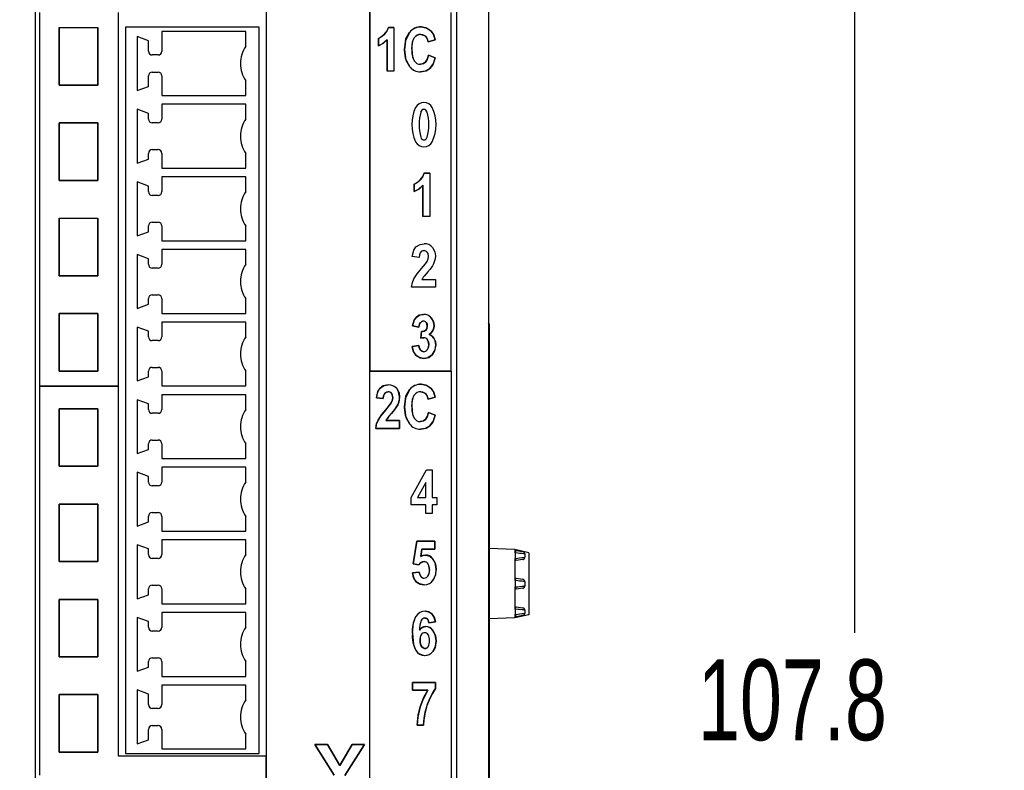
# Model space of a CAD drawing. Header units: millimetres. Extents: x 0 to 1397, y 0 to 1080.
# Tile 8 of 21: x 401 to 530, y 343 to 442. Entities that reach past the tile are written whole.
import ezdxf

# ---------------------------------------------------------------- set-up
doc = ezdxf.new("R2010")
doc.units = ezdxf.units.MM
doc.header["$LTSCALE"] = 5
doc.layers.add('DIMENSIONS', color=140, linetype='Continuous', lineweight=25)
doc.styles.add('SLDTEXTSTYLE0', font='TXT', dxfattribs={"width": 0.7})
doc.dimstyles.new('SLDDIMSTYLE0', dxfattribs={"dimtxt": 10.790039, "dimasz": 16.51, "dimexe": 0, "dimexo": 0.0625, "dimgap": 2.69751, "dimtad": 0, "dimtih": 1, "dimtoh": 1, "dimdec": 1, "dimlfac": 0.4, "dimrnd": 1e-09, "dimzin": 12, "dimdsep": 46, "dimtxsty": 'SLDTEXTSTYLE0', "dimsah": 1, "dimcen": 0.09, "dimadec": 0, "dimazin": 3, "dimtfac": 1, "dimtdec": 1, "dimtofl": 0, "dimtmove": 0, "dimatfit": 3, "dimfxl": 0, "dimfrac": 2, "dimtolj": 1, "dimtzin": 12, "dimarcsym": 0})

# ---------------------------------------------------------------- blocks, each defined once
blk = doc.blocks.new('_D')
at = {"layer": 'DIMENSIONS'}
for p, q in [((450.62, 476.33), (526.71, 476.33)), ((510.83, 476.33), (510.83, 361.16)), ((494.8, 341.59), (491.18, 341.59)), ((491.18, 341.59), (491.18, 324.44)), ((526.87, 341.59), (530.49, 341.59)), ((530.49, 341.59), (530.49, 324.44)), ((491.18, 324.44), (494.8, 324.44)), ((530.49, 324.44), (526.87, 324.44)), ((510.83, 206.85), (510.83, 322.03)), ((450.11, 206.85), (526.71, 206.85))]:
    blk.add_line(p, q, dxfattribs=at)
for points in [[(510.83, 476.33), (508.29, 459.82), (513.37, 459.82)], [(510.83, 206.85), (513.37, 223.36), (508.29, 223.36)]]:
    blk.add_solid(points, dxfattribs=at)
at = {"layer": 'DIMENSIONS', "char_height": 10.583, "attachment_point": 1, "style": 'SLDTEXTSTYLE0'}
for s, insert in [('107.8', (490.31, 357.65)), ('4.24', (494.8, 338.08))]:
    blk.add_mtext(s, dxfattribs=dict(at, insert=insert))
blk = doc.blocks.new('_D_1')
at = {"layer": 'DIMENSIONS'}
for p, q in [((400.43, 469.82), (318.66, 469.82)), ((334.53, 469.82), (334.53, 362.48)), ((318.5, 342.92), (314.88, 342.92)), ((314.88, 342.92), (314.88, 325.77)), ((350.57, 342.92), (354.19, 342.92)), ((354.19, 342.92), (354.19, 325.77)), ((314.88, 325.77), (318.5, 325.77)), ((354.19, 325.77), (350.57, 325.77)), ((334.53, 216.01), (334.53, 323.35)), ((400.43, 216.01), (318.66, 216.01))]:
    blk.add_line(p, q, dxfattribs=at)
for points in [[(334.53, 469.82), (331.99, 453.31), (337.07, 453.31)], [(334.53, 216.01), (337.07, 232.52), (331.99, 232.52)]]:
    blk.add_solid(points, dxfattribs=at)
at = {"layer": 'DIMENSIONS', "char_height": 10.583, "attachment_point": 1, "style": 'SLDTEXTSTYLE0'}
for s, insert in [('101.5', (314.01, 358.97)), ('4.00', (318.5, 339.41))]:
    blk.add_mtext(s, dxfattribs=dict(at, insert=insert))

msp = doc.modelspace()

# ---------------------------------------------------------------- linework, layer by layer
for p, q in [((403.46, 232.11), (403.46, 453.79)), ((458.73, 232.11), (458.73, 453.79)), ((462.85, 452.05), (462.85, 233.78)), ((433.73, 444.48), (433.73, 241.04)), ((447.32, 241.04), (447.32, 444.48)), ((403.99, 442.5), (403.99, 393.47)), ((414.35, 393.47), (414.35, 442.5)), ((447.32, 442.5), (447.32, 395.48)), ((457.96, 395.48), (457.96, 442.5)), ((406.59, 440.51), (411.63, 440.51)), ((406.59, 432.97), (406.59, 440.51)), ((406.59, 440.5), (406.59, 432.97)), ((411.63, 440.5), (406.59, 440.5)), ((411.63, 440.51), (411.63, 440.5)), ((411.63, 432.97), (411.63, 440.5)), ((411.63, 440.5), (411.63, 432.97)), ((432.78, 440.58), (415.28, 440.58)), ((415.28, 440.58), (415.28, 345.33)), ((432.78, 345.33), (432.78, 440.58)), ((449.75, 440.52), (450.47, 440.52)), ((450.47, 440.52), (449.75, 440.52)), ((450.47, 440.52), (450.47, 434.82)), ((450.47, 440.52), (450.47, 434.82)), ((418.28, 438.79), (416.78, 439.33)), ((416.78, 439.33), (416.78, 432.26)), ((431.03, 439.98), (420.03, 439.98)), ((420.03, 439.98), (420.03, 437.42)), ((431.03, 438.05), (431.03, 439.98)), ((448.42, 438.1), (448.42, 439.08)), ((448.42, 439.08), (448.42, 438.1)), ((455.88, 438.93), (454.95, 438.66)), ((454.95, 438.66), (455.88, 438.93)), ((418.28, 437.42), (418.28, 438.79)), ((449.58, 434.82), (449.58, 438.92)), ((449.58, 438.92), (449.58, 434.82)), ((419.53, 436.92), (418.78, 436.92)), ((454.98, 436.91), (455.89, 436.55)), ((455.89, 436.55), (454.98, 436.91)), ((418.28, 432.8), (418.28, 434.17)), ((418.78, 434.67), (419.53, 434.67)), ((420.03, 434.17), (420.03, 431.61)), ((450.47, 434.82), (449.58, 434.82)), ((450.47, 434.82), (449.58, 434.82)), ((406.59, 432.97), (411.63, 432.97)), ((411.63, 432.97), (406.59, 432.97)), ((416.78, 432.26), (418.28, 432.8)), ((431.03, 431.61), (431.03, 433.55)), ((420.03, 431.61), (431.03, 431.61)), ((431.03, 430.46), (420.03, 430.46)), ((420.03, 430.46), (420.03, 428.52)), ((431.03, 428.52), (431.03, 430.46)), ((416.78, 429.81), (416.78, 422.73)), ((418.28, 429.26), (416.78, 429.81)), ((418.28, 428.52), (418.28, 429.26)), ((406.59, 428.01), (406.59, 420.47)), ((411.63, 428.01), (406.59, 428.01)), ((406.59, 420.47), (406.59, 428.01)), ((406.59, 428.01), (411.63, 428.01)), ((411.63, 420.47), (411.63, 428.01)), ((411.63, 428.01), (411.63, 420.47)), ((419.53, 428.02), (418.78, 428.02)), ((418.28, 423.28), (418.28, 424.02)), ((418.78, 424.52), (419.53, 424.52)), ((420.03, 424.02), (420.03, 422.08)), ((431.03, 422.08), (431.03, 424.02)), ((416.78, 422.73), (418.28, 423.28)), ((420.03, 422.08), (431.03, 422.08)), ((420.03, 420.93), (420.03, 419)), ((431.03, 420.93), (420.03, 420.93)), ((431.03, 419), (431.03, 420.93)), ((454.44, 421.43), (455.16, 421.43)), ((455.16, 421.43), (454.44, 421.43)), ((455.16, 421.43), (455.16, 415.73)), ((455.16, 421.43), (455.16, 415.73)), ((406.59, 420.47), (411.63, 420.47)), ((411.63, 420.47), (406.59, 420.47)), ((411.63, 420.47), (411.63, 420.47)), ((418.28, 419.74), (416.78, 420.28)), ((416.78, 420.28), (416.78, 413.21)), ((418.28, 419), (418.28, 419.74)), ((453.12, 419), (453.12, 419.99)), ((453.12, 419.99), (453.12, 419)), ((454.27, 415.73), (454.27, 419.83)), ((454.27, 419.83), (454.27, 415.73)), ((419.53, 418.5), (418.78, 418.5)), ((455.16, 415.73), (454.27, 415.73)), ((455.16, 415.73), (454.27, 415.73)), ((406.59, 415.51), (411.63, 415.51)), ((406.59, 415.5), (406.59, 415.51)), ((406.59, 415.5), (406.59, 407.98)), ((411.63, 415.5), (406.59, 415.5)), ((406.59, 407.96), (406.59, 415.5)), ((411.63, 415.51), (411.63, 407.98)), ((411.63, 407.98), (411.63, 415.5)), ((418.28, 413.75), (418.28, 414.5)), ((418.78, 415), (419.53, 415)), ((420.03, 414.5), (420.03, 412.56)), ((431.03, 412.56), (431.03, 414.5)), ((416.78, 413.21), (418.28, 413.75)), ((420.03, 412.56), (431.03, 412.56)), ((416.78, 410.76), (416.78, 403.68)), ((418.28, 410.21), (416.78, 410.76)), ((420.03, 411.41), (420.03, 409.47)), ((431.03, 411.41), (420.03, 411.41)), ((431.03, 409.47), (431.03, 411.41)), ((418.28, 409.47), (418.28, 410.21)), ((453.76, 410.38), (452.87, 410.48)), ((453.76, 410.38), (452.87, 410.48)), ((406.59, 407.98), (411.63, 407.98)), ((411.63, 407.96), (406.59, 407.96)), ((411.63, 407.98), (411.63, 407.96)), ((419.53, 408.97), (418.78, 408.97)), ((454.12, 407.48), (455.9, 407.48)), ((454.12, 407.48), (455.9, 407.48)), ((455.9, 407.48), (455.9, 406.47)), ((455.9, 407.48), (455.9, 406.47)), ((418.78, 405.47), (419.53, 405.47)), ((455.9, 406.47), (452.76, 406.47)), ((455.9, 406.47), (452.76, 406.47)), ((416.78, 403.68), (418.28, 404.23)), ((418.28, 404.23), (418.28, 404.97)), ((420.03, 404.97), (420.03, 403.03)), ((431.03, 403.03), (431.03, 404.97)), ((406.59, 403.02), (411.63, 403.02)), ((406.59, 403), (406.59, 403.02)), ((406.59, 403), (406.59, 395.48)), ((411.63, 403), (406.59, 403)), ((406.59, 395.46), (406.59, 403)), ((411.63, 403.02), (411.63, 395.48)), ((411.63, 395.48), (411.63, 403)), ((420.03, 403.03), (431.03, 403.03)), ((420.03, 401.9), (420.03, 399.96)), ((431.03, 401.9), (420.03, 401.9)), ((431.03, 399.96), (431.03, 401.9)), ((462.97, 401.68), (462.85, 401.8)), ((462.97, 401.55), (462.85, 401.55)), ((462.97, 401.68), (462.97, 401.55)), ((462.97, 401.55), (462.97, 397.05)), ((418.28, 400.7), (416.78, 401.25)), ((416.78, 401.25), (416.78, 394.17)), ((418.28, 399.96), (418.28, 400.7)), ((453.74, 401.25), (452.91, 401.42)), ((452.91, 401.42), (453.74, 401.25)), ((453.99, 399.77), (454.09, 400.65)), ((454.09, 400.65), (453.99, 399.77)), ((419.53, 399.46), (418.78, 399.46)), ((452.85, 398.71), (453.71, 398.84)), ((453.71, 398.84), (452.85, 398.71)), ((462.85, 397.05), (462.97, 397.05)), ((462.97, 397.05), (462.97, 293.11)), ((406.59, 395.48), (411.63, 395.48)), ((411.63, 395.46), (406.59, 395.46)), ((411.63, 395.48), (411.63, 395.46)), ((418.28, 394.72), (418.28, 395.46)), ((418.78, 395.96), (419.53, 395.96)), ((420.03, 395.46), (420.03, 393.52)), ((431.03, 393.52), (431.03, 395.46)), ((447.32, 395.48), (457.96, 395.48)), ((447.32, 338.14), (447.32, 395.48)), ((457.96, 395.48), (447.32, 395.48)), ((457.96, 395.48), (457.96, 338.14)), ((416.78, 394.17), (418.28, 394.72)), ((414.35, 393.47), (403.99, 393.47)), ((403.99, 393.47), (403.99, 342.5)), ((403.99, 393.47), (414.35, 393.47)), ((414.35, 344.99), (414.35, 393.47)), ((420.03, 393.52), (431.03, 393.52)), ((416.78, 391.72), (416.78, 384.65)), ((418.28, 391.17), (416.78, 391.72)), ((418.28, 390.43), (418.28, 391.17)), ((431.03, 392.37), (420.03, 392.37)), ((420.03, 392.37), (420.03, 390.43)), ((431.03, 390.43), (431.03, 392.37)), ((449.06, 391.87), (448.17, 391.98)), ((448.17, 391.98), (449.06, 391.87)), ((455.88, 392.07), (454.95, 391.8)), ((454.95, 391.8), (455.88, 392.07)), ((406.59, 390.52), (406.59, 382.99)), ((411.63, 390.52), (406.59, 390.52)), ((406.59, 382.99), (406.59, 390.52)), ((406.59, 390.52), (411.63, 390.52)), ((411.63, 382.99), (411.63, 390.52)), ((411.63, 390.52), (411.63, 382.99)), ((419.53, 389.93), (418.78, 389.93)), ((454.98, 390.05), (455.89, 389.69)), ((455.89, 389.69), (454.98, 390.05)), ((449.42, 388.97), (451.2, 388.97)), ((451.2, 388.97), (449.42, 388.97)), ((451.2, 388.97), (451.2, 387.96)), ((451.2, 387.96), (451.2, 388.97)), ((451.2, 387.96), (448.07, 387.96)), ((448.07, 387.96), (451.2, 387.96)), ((418.78, 386.43), (419.53, 386.43)), ((416.78, 384.65), (418.28, 385.19)), ((418.28, 385.19), (418.28, 385.93)), ((420.03, 385.93), (420.03, 383.99)), ((431.03, 383.99), (431.03, 385.93)), ((420.03, 383.99), (431.03, 383.99)), ((406.59, 382.99), (411.63, 382.99)), ((411.63, 382.99), (406.59, 382.99)), ((416.78, 382.21), (416.78, 375.13)), ((418.28, 381.66), (416.78, 382.21)), ((420.03, 382.86), (420.03, 380.92)), ((431.03, 382.86), (420.03, 382.86)), ((431.03, 380.92), (431.03, 382.86)), ((452.72, 378.9), (454.74, 382.5)), ((452.72, 378.9), (454.74, 382.5)), ((454.74, 382.5), (455.49, 382.5)), ((454.74, 382.5), (455.49, 382.5)), ((455.49, 382.5), (455.49, 378.9)), ((455.49, 382.5), (455.49, 378.9)), ((418.28, 380.92), (418.28, 381.66)), ((454.63, 380.84), (453.56, 378.9)), ((454.63, 380.84), (453.56, 378.9)), ((454.63, 378.9), (454.63, 380.84)), ((454.63, 378.9), (454.63, 380.84)), ((419.53, 380.42), (418.78, 380.42)), ((452.72, 377.94), (452.72, 378.9)), ((452.72, 377.94), (452.72, 378.9)), ((453.56, 378.9), (454.63, 378.9)), ((453.56, 378.9), (454.63, 378.9)), ((455.49, 378.9), (456.07, 378.9)), ((455.49, 378.9), (456.07, 378.9)), ((456.07, 378.9), (456.07, 377.94)), ((456.07, 378.9), (456.07, 377.94)), ((406.59, 378.03), (411.63, 378.03)), ((406.59, 370.49), (406.59, 378.03)), ((411.63, 378.03), (406.59, 378.03)), ((406.59, 378.03), (406.59, 370.49)), ((411.63, 378.03), (411.63, 370.49)), ((411.63, 370.49), (411.63, 378.03)), ((454.63, 377.94), (452.72, 377.94)), ((454.63, 377.94), (452.72, 377.94)), ((454.63, 376.8), (454.63, 377.94)), ((454.63, 376.8), (454.63, 377.94)), ((456.07, 377.94), (455.49, 377.94)), ((455.49, 377.94), (455.49, 376.8)), ((455.49, 377.94), (455.49, 376.8)), ((456.07, 377.94), (455.49, 377.94)), ((416.78, 375.13), (418.28, 375.68)), ((418.28, 375.68), (418.28, 376.42)), ((418.78, 376.92), (419.53, 376.92)), ((420.03, 376.42), (420.03, 374.48)), ((431.03, 374.48), (431.03, 376.42)), ((455.49, 376.8), (454.63, 376.8)), ((455.49, 376.8), (454.63, 376.8)), ((420.03, 374.48), (431.03, 374.48)), ((420.03, 373.33), (420.03, 371.4)), ((431.03, 373.33), (420.03, 373.33)), ((431.03, 371.4), (431.03, 373.33)), ((453, 370.19), (453.45, 373.15)), ((453.45, 373.15), (453, 370.19)), ((453.45, 373.15), (455.81, 373.15)), ((455.81, 373.15), (453.45, 373.15)), ((455.81, 373.15), (455.81, 372.13)), ((455.81, 372.13), (455.81, 373.15)), ((416.78, 372.68), (416.78, 365.61)), ((418.28, 372.14), (416.78, 372.68)), ((418.28, 371.4), (418.28, 372.14)), ((454.14, 372.13), (453.99, 371.16)), ((453.99, 371.16), (454.14, 372.13)), ((455.81, 372.13), (454.14, 372.13)), ((454.14, 372.13), (455.81, 372.13)), ((466.31, 372.06), (462.97, 372.19)), ((466.31, 372.06), (466.31, 371.64)), ((468.14, 371.65), (466.31, 372.06)), ((466.39, 371.63), (466.43, 371.92)), ((466.49, 371.93), (467.37, 371.8)), ((419.53, 370.9), (418.78, 370.9)), ((466.39, 371.63), (466.31, 371.64)), ((466.31, 370.9), (466.39, 370.91)), ((466.31, 370.9), (466.31, 368.02)), ((466.39, 370.91), (466.39, 371.63)), ((466.39, 370.91), (466.43, 370.62)), ((466.49, 370.61), (466.43, 370.62)), ((467.37, 370.74), (466.49, 370.61)), ((467.64, 371.49), (467.59, 371.49)), ((467.64, 371.49), (467.64, 371.05)), ((468.14, 371.65), (468.14, 363.52)), ((411.63, 370.49), (406.59, 370.49)), ((406.59, 370.49), (411.63, 370.49)), ((453.72, 370.06), (453, 370.19)), ((453, 370.19), (453.72, 370.06)), ((452.89, 369), (453.78, 369.12)), ((453.78, 369.12), (452.89, 369)), ((466.39, 368), (466.31, 368.02)), ((466.39, 368), (466.43, 368.3)), ((466.39, 367.16), (466.39, 368)), ((466.49, 368.3), (467.37, 368.17)), ((418.28, 366.15), (418.28, 366.9)), ((418.78, 367.4), (419.53, 367.4)), ((420.03, 366.9), (420.03, 364.96)), ((431.03, 364.96), (431.03, 366.9)), ((466.31, 367.15), (466.39, 367.16)), ((466.31, 367.15), (466.31, 364.27)), ((466.39, 367.16), (466.43, 366.87)), ((466.49, 366.86), (466.43, 366.87)), ((467.37, 366.99), (466.49, 366.86)), ((467.64, 367.86), (467.59, 367.87)), ((467.64, 367.86), (467.64, 367.3)), ((406.59, 365.53), (411.63, 365.53)), ((406.59, 358), (406.59, 365.53)), ((411.63, 365.53), (406.59, 365.53)), ((406.59, 365.53), (406.59, 358)), ((411.63, 365.53), (411.63, 358)), ((411.63, 358), (411.63, 365.53)), ((416.78, 365.61), (418.28, 366.15)), ((420.03, 364.96), (431.03, 364.96)), ((466.39, 364.25), (466.31, 364.27)), ((466.39, 364.25), (466.43, 364.55)), ((466.39, 363.56), (466.39, 364.25)), ((466.49, 364.55), (467.37, 364.42)), ((467.64, 364.11), (467.59, 364.12)), ((467.64, 364.11), (467.64, 363.71)), ((416.78, 363.17), (416.78, 356.1)), ((418.28, 362.62), (416.78, 363.17)), ((420.03, 363.82), (420.03, 361.88)), ((431.03, 363.82), (420.03, 363.82)), ((431.03, 361.88), (431.03, 363.82)), ((466.31, 363.1), (462.97, 362.97)), ((466.31, 363.55), (466.39, 363.56)), ((466.31, 363.55), (466.31, 363.1)), ((468.14, 363.52), (466.31, 363.1)), ((466.39, 363.56), (466.43, 363.27)), ((466.49, 363.26), (466.43, 363.27)), ((467.37, 363.4), (466.49, 363.26)), ((418.28, 361.88), (418.28, 362.62)), ((455.9, 362.57), (455.04, 362.45)), ((455.04, 362.45), (455.9, 362.57)), ((419.53, 361.38), (418.78, 361.38)), ((411.63, 358), (406.59, 358)), ((406.59, 358), (411.63, 358)), ((418.78, 357.88), (419.53, 357.88)), ((416.78, 356.1), (418.28, 356.64)), ((418.28, 356.64), (418.28, 357.38)), ((420.03, 357.38), (420.03, 355.44)), ((431.03, 355.44), (431.03, 357.38)), ((420.03, 355.44), (431.03, 355.44)), ((420.03, 354.3), (420.03, 351.73)), ((431.03, 354.3), (420.03, 354.3)), ((431.03, 352.36), (431.03, 354.3)), ((452.88, 354.63), (455.93, 354.63)), ((452.88, 353.61), (452.88, 354.63)), ((455.93, 354.63), (452.88, 354.63)), ((452.88, 354.63), (452.88, 353.61)), ((455.93, 354.63), (455.93, 353.83)), ((455.93, 353.83), (455.93, 354.63)), ((406.59, 353.04), (406.59, 345.5)), ((411.63, 353.04), (406.59, 353.04)), ((406.59, 345.5), (406.59, 353.04)), ((406.59, 353.04), (411.63, 353.04)), ((411.63, 345.5), (411.63, 353.04)), ((411.63, 353.04), (411.63, 345.5)), ((416.78, 353.65), (416.78, 346.57)), ((418.28, 353.1), (416.78, 353.65)), ((418.28, 351.73), (418.28, 353.1)), ((454.91, 353.61), (452.88, 353.61)), ((452.88, 353.61), (454.91, 353.61)), ((419.53, 351.23), (418.78, 351.23)), ((418.78, 348.98), (419.53, 348.98)), ((454.36, 349.02), (453.5, 349.02)), ((453.5, 349.02), (454.36, 349.02)), ((418.28, 347.12), (418.28, 348.48)), ((420.03, 348.48), (420.03, 345.92)), ((431.03, 345.92), (431.03, 347.86)), ((416.78, 346.57), (418.28, 347.12)), ((440.09, 346.48), (441.74, 346.48)), ((442.64, 342.46), (440.09, 346.48)), ((440.09, 346.48), (442.64, 342.46)), ((441.74, 346.48), (440.09, 346.48)), ((441.74, 346.48), (443.37, 343.74)), ((443.37, 343.74), (441.74, 346.48)), ((443.37, 343.74), (444.97, 346.48)), ((444.97, 346.48), (443.37, 343.74)), ((446.59, 346.48), (444.03, 342.45)), ((444.03, 342.45), (446.59, 346.48)), ((444.97, 346.48), (446.59, 346.48)), ((446.59, 346.48), (444.97, 346.48)), ((406.59, 345.5), (411.63, 345.5)), ((411.63, 345.5), (406.59, 345.5)), ((433.73, 344.99), (414.35, 344.99)), ((415.28, 345.33), (432.78, 345.33)), ((420.03, 345.92), (431.03, 345.92)), ((433.73, 340.96), (433.73, 344.99))]:
    msp.add_line(p, q)
at = {"flags": 128}
for points in [[(449.19, 439.62), (449.56, 440.1), (449.75, 440.52)], [(449.75, 440.52), (449.5, 439.99), (449.19, 439.62)], [(454.02, 440.6), (454.82, 440.43), (455.33, 440.06)], [(455.33, 440.06), (454.66, 440.49), (454.02, 440.6)], [(448.42, 439.08), (448.85, 439.33), (449.19, 439.62)], [(449.19, 439.62), (448.75, 439.26), (448.42, 439.08)], [(451.83, 437.61), (452.04, 439.04), (452.49, 439.88)], [(452.49, 439.88), (451.96, 438.76), (451.83, 437.61)], [(452.8, 437.68), (452.91, 438.66), (453.13, 439.17)], [(454.6, 439.37), (454.27, 439.57), (453.97, 439.61)], [(453.97, 439.61), (454.35, 439.54), (454.6, 439.37)], [(454.95, 438.66), (454.8, 439.11), (454.6, 439.37)], [(454.6, 439.37), (454.84, 439.03), (454.95, 438.66)], [(455.33, 440.06), (455.69, 439.52), (455.88, 438.93)], [(455.88, 438.93), (455.63, 439.65), (455.33, 440.06)], [(449.58, 438.92), (448.97, 438.39), (448.42, 438.1)], [(448.42, 438.1), (449.11, 438.48), (449.58, 438.92)], [(452.8, 437.68), (452.9, 436.67), (453.12, 436.15)], [(452.49, 435.42), (451.96, 436.51), (451.83, 437.61)], [(451.83, 437.61), (452.04, 436.24), (452.49, 435.42)], [(454.59, 435.99), (454.85, 436.42), (454.98, 436.91)], [(454.98, 436.91), (454.8, 436.31), (454.59, 435.99)], [(455.89, 436.55), (455.57, 435.65), (455.18, 435.16)], [(455.18, 435.16), (455.65, 435.81), (455.89, 436.55)], [(453.95, 435.7), (454.33, 435.79), (454.59, 435.99)], [(454.59, 435.99), (454.25, 435.76), (453.95, 435.7)], [(455.18, 435.16), (454.56, 434.81), (453.96, 434.72)], [(453.96, 434.72), (454.7, 434.86), (455.18, 435.16)], [(453.97, 426.14), (454.05, 425.99), (454.15, 425.88), (454.26, 425.81), (454.39, 425.79), (454.52, 425.81), (454.63, 425.88), (454.73, 425.99), (454.81, 426.14)], [(453.97, 426.14), (454.05, 425.99), (454.15, 425.88), (454.26, 425.81), (454.39, 425.79), (454.52, 425.81), (454.63, 425.88), (454.73, 425.99), (454.81, 426.14)], [(453.89, 420.53), (454.26, 421), (454.44, 421.43)], [(454.44, 421.43), (454.19, 420.9), (453.89, 420.53)], [(453.12, 419.99), (453.54, 420.24), (453.89, 420.53)], [(453.89, 420.53), (453.45, 420.17), (453.12, 419.99)], [(454.27, 419.83), (453.66, 419.29), (453.12, 419)], [(453.12, 419), (453.8, 419.39), (454.27, 419.83)], [(453.35, 411.76), (453.88, 412.09), (454.42, 412.17)], [(453.35, 411.76), (453.88, 412.09), (454.42, 412.17)], [(452.87, 410.48), (453.06, 411.31), (453.35, 411.76)], [(452.87, 410.48), (453.06, 411.31), (453.35, 411.76)], [(454.4, 411.26), (454.19, 411.23), (454.03, 411.14), (453.9, 410.99), (453.8, 410.72), (453.76, 410.38)], [(454.4, 411.26), (454.19, 411.23), (454.03, 411.14), (453.9, 410.99), (453.8, 410.72), (453.76, 410.38)], [(455, 410.51), (454.95, 410.87), (454.83, 411.07)], [(455, 410.51), (454.95, 410.87), (454.83, 411.07)], [(455.52, 411.69), (455.82, 411.11), (455.9, 410.6)], [(455.52, 411.69), (455.82, 411.11), (455.9, 410.6)], [(455.9, 410.6), (455.87, 410.21), (455.8, 409.92)], [(455.9, 410.6), (455.87, 410.21), (455.8, 409.92)], [(454.07, 408.91), (454.59, 409.53), (454.8, 409.82)], [(454.07, 408.91), (454.59, 409.53), (454.8, 409.82)], [(454.8, 409.82), (454.96, 410.21), (455, 410.51)], [(454.8, 409.82), (454.96, 410.21), (455, 410.51)], [(455.51, 409.26), (455.2, 408.84), (454.85, 408.42)], [(455.51, 409.26), (455.2, 408.84), (454.85, 408.42)], [(455.8, 409.92), (455.66, 409.55), (455.51, 409.26)], [(455.8, 409.92), (455.66, 409.55), (455.51, 409.26)], [(453.07, 407.56), (453.51, 408.24), (454.07, 408.91)], [(453.07, 407.56), (453.51, 408.24), (454.07, 408.91)], [(454.85, 408.42), (454.47, 407.98), (454.31, 407.78)], [(454.85, 408.42), (454.47, 407.98), (454.31, 407.78)], [(452.76, 406.47), (452.89, 407.09), (453.07, 407.56)], [(452.76, 406.47), (452.89, 407.09), (453.07, 407.56)], [(454.31, 407.78), (454.19, 407.61), (454.12, 407.48)], [(454.31, 407.78), (454.19, 407.61), (454.12, 407.48)], [(453.41, 402.55), (453.89, 402.84), (454.35, 402.91)], [(454.35, 402.91), (453.78, 402.8), (453.41, 402.55)], [(452.91, 401.42), (453.13, 402.16), (453.41, 402.55)], [(453.93, 401.82), (453.79, 401.55), (453.74, 401.25)], [(453.74, 401.25), (453.81, 401.61), (453.93, 401.82)], [(454.84, 401.38), (454.79, 401.67), (454.69, 401.84)], [(454.69, 401.84), (454.81, 401.62), (454.84, 401.38)], [(455.36, 402.45), (455.66, 401.92), (455.74, 401.45)], [(455.74, 401.45), (455.62, 402.04), (455.36, 402.45)], [(454.09, 400.65), (454.43, 400.71), (454.64, 400.84)], [(454.64, 400.84), (454.37, 400.69), (454.09, 400.65)], [(454.84, 401.38), (454.78, 401.04), (454.64, 400.84)], [(455.57, 400.78), (455.33, 400.47), (455.06, 400.26)], [(455.06, 400.26), (455.39, 400.53), (455.57, 400.78)], [(455.06, 400.26), (455.46, 400.06), (455.7, 399.8)], [(455.7, 399.8), (455.38, 400.12), (455.06, 400.26)], [(455.74, 401.45), (455.68, 401.06), (455.57, 400.78)], [(455.57, 400.78), (455.7, 401.14), (455.74, 401.45)], [(454.4, 399.85), (454.19, 399.82), (453.99, 399.77)], [(453.99, 399.77), (454.24, 399.83), (454.4, 399.85)], [(455.03, 398.96), (454.97, 399.37), (454.84, 399.61)], [(454.84, 399.61), (454.99, 399.29), (455.03, 398.96)], [(454.84, 398.26), (454.99, 398.61), (455.03, 398.96)], [(455.03, 398.96), (454.97, 398.52), (454.84, 398.26)], [(455.95, 398.91), (455.8, 398.12), (455.48, 397.62)], [(455.48, 397.62), (455.86, 398.27), (455.95, 398.91)], [(455.7, 399.8), (455.9, 399.34), (455.95, 398.91)], [(455.95, 398.91), (455.87, 399.45), (455.7, 399.8)], [(453.34, 397.54), (452.98, 398.12), (452.85, 398.71)], [(452.85, 398.71), (453.04, 397.98), (453.34, 397.54)], [(453.71, 398.84), (453.8, 398.45), (453.93, 398.22)], [(453.93, 398.22), (453.77, 398.52), (453.71, 398.84)], [(454.37, 398.01), (454.11, 398.08), (453.93, 398.22)], [(455.48, 397.62), (454.91, 397.21), (454.38, 397.11)], [(454.38, 397.11), (455.04, 397.27), (455.48, 397.62)], [(454.38, 397.11), (453.75, 397.24), (453.34, 397.54)], [(453.34, 397.54), (453.88, 397.19), (454.38, 397.11)], [(448.17, 391.98), (448.36, 392.8), (448.65, 393.25)], [(448.65, 393.25), (449.19, 393.58), (449.72, 393.66)], [(449.72, 393.66), (449.06, 393.53), (448.65, 393.25)], [(449.7, 392.76), (449.5, 392.72), (449.33, 392.63), (449.21, 392.48), (449.11, 392.22), (449.06, 391.87)], [(449.06, 391.87), (449.1, 392.17), (449.17, 392.41), (449.28, 392.58), (449.46, 392.71), (449.7, 392.76)], [(450.14, 392.57), (449.92, 392.72), (449.7, 392.76)], [(450.3, 392), (450.25, 392.36), (450.14, 392.57)], [(450.83, 393.18), (451.13, 392.6), (451.2, 392.09)], [(451.2, 392.09), (451.08, 392.74), (450.83, 393.18)], [(451.83, 390.75), (452.04, 392.18), (452.49, 393.02)], [(452.49, 393.02), (451.96, 391.9), (451.83, 390.75)], [(454.6, 392.51), (454.27, 392.71), (453.97, 392.76)], [(453.97, 392.76), (454.35, 392.68), (454.6, 392.51)], [(454.02, 393.74), (454.82, 393.57), (455.33, 393.2)], [(455.33, 393.2), (454.66, 393.63), (454.02, 393.74)], [(454.95, 391.8), (454.8, 392.25), (454.6, 392.51)], [(454.6, 392.51), (454.84, 392.17), (454.95, 391.8)], [(455.33, 393.2), (455.69, 392.66), (455.88, 392.07)], [(455.88, 392.07), (455.63, 392.8), (455.33, 393.2)], [(449.38, 390.4), (449.89, 391.02), (450.1, 391.31)], [(450.1, 391.31), (449.81, 390.91), (449.38, 390.4)], [(450.1, 391.31), (450.26, 391.7), (450.3, 392)], [(450.3, 392), (450.24, 391.61), (450.1, 391.31)], [(451.1, 391.41), (450.97, 391.05), (450.81, 390.76)], [(450.81, 390.76), (451, 391.12), (451.1, 391.41)], [(451.2, 392.09), (451.17, 391.71), (451.1, 391.41)], [(451.1, 391.41), (451.18, 391.79), (451.2, 392.09)], [(452.8, 390.82), (452.91, 391.8), (453.13, 392.31)], [(448.38, 389.05), (448.82, 389.73), (449.38, 390.4)], [(449.38, 390.4), (448.7, 389.56), (448.38, 389.05)], [(450.15, 389.91), (449.77, 389.47), (449.61, 389.27)], [(449.61, 389.27), (449.83, 389.55), (450.15, 389.91)], [(450.81, 390.76), (450.51, 390.33), (450.15, 389.91)], [(450.15, 389.91), (450.59, 390.43), (450.81, 390.76)], [(452.49, 388.56), (451.96, 389.65), (451.83, 390.75)], [(451.83, 390.75), (452.04, 389.38), (452.49, 388.56)], [(452.8, 390.82), (452.9, 389.81), (453.12, 389.29)], [(454.59, 389.13), (454.85, 389.56), (454.98, 390.05)], [(454.98, 390.05), (454.8, 389.45), (454.59, 389.13)], [(448.07, 387.96), (448.19, 388.58), (448.38, 389.05)], [(448.38, 389.05), (448.15, 388.45), (448.07, 387.96)], [(449.61, 389.27), (449.49, 389.1), (449.42, 388.97)], [(449.42, 388.97), (449.52, 389.14), (449.61, 389.27)], [(453.95, 388.84), (454.33, 388.93), (454.59, 389.13)], [(454.59, 389.13), (454.25, 388.9), (453.95, 388.84)], [(455.89, 389.69), (455.56, 388.79), (455.18, 388.3)], [(455.18, 388.3), (455.65, 388.95), (455.89, 389.69)], [(455.18, 388.3), (454.56, 387.94), (453.96, 387.86)], [(453.96, 387.86), (454.7, 388), (455.18, 388.3)], [(466.43, 371.92), (466.46, 371.93), (466.49, 371.93)], [(453.99, 371.16), (454.33, 371.31), (454.6, 371.34)], [(454.6, 371.34), (454.26, 371.29), (453.99, 371.16)], [(454.6, 371.34), (455.17, 371.21), (455.54, 370.91)], [(455.54, 370.91), (455.93, 370.18), (456.02, 369.45)], [(456.02, 369.45), (455.87, 370.35), (455.54, 370.91)], [(467.59, 371.49), (467.55, 371.5), (467.43, 371.51), (467.27, 371.53), (466.94, 371.57), (466.69, 371.6), (466.39, 371.63)], [(466.39, 370.91), (466.69, 370.94), (466.94, 370.97), (467.27, 371.01), (467.43, 371.03), (467.55, 371.04), (467.64, 371.05)], [(455.11, 369.43), (455.05, 369.94), (454.91, 370.22)], [(455.11, 369.43), (455.05, 368.89), (454.91, 368.59)], [(456.02, 369.45), (455.89, 368.65), (455.61, 368.07)], [(455.61, 368.07), (455.94, 368.81), (456.02, 369.45)], [(453.39, 367.85), (453.03, 368.41), (452.89, 369)], [(452.89, 369), (453.09, 368.27), (453.39, 367.85)], [(453.78, 369.12), (453.87, 368.75), (454.01, 368.53)], [(454.01, 368.53), (453.84, 368.82), (453.78, 369.12)], [(454.01, 368.53), (454.24, 368.36), (454.44, 368.32)], [(467.59, 367.87), (467.55, 367.87), (467.43, 367.89), (467.27, 367.9), (466.94, 367.94), (466.69, 367.97), (466.39, 368)], [(466.43, 368.3), (466.46, 368.31), (466.49, 368.3)], [(454.43, 367.44), (453.8, 367.57), (453.39, 367.85)], [(453.39, 367.85), (453.92, 367.52), (454.43, 367.44)], [(466.39, 367.16), (466.69, 367.19), (466.94, 367.22), (467.27, 367.26), (467.43, 367.28), (467.55, 367.29), (467.64, 367.3)], [(467.59, 364.12), (467.55, 364.12), (467.43, 364.14), (467.27, 364.15), (466.94, 364.19), (466.69, 364.22), (466.39, 364.25)], [(466.43, 364.55), (466.46, 364.56), (466.49, 364.55)], [(452.88, 361.05), (453.03, 362.52), (453.35, 363.3)], [(455.04, 362.45), (455, 362.67), (454.94, 362.84), (454.85, 362.96), (454.71, 363.06), (454.53, 363.09)], [(454.53, 363.09), (454.68, 363.06), (454.81, 363), (454.91, 362.89), (454.99, 362.7), (455.04, 362.45)], [(454.58, 363.98), (455.11, 363.87), (455.45, 363.63)], [(455.45, 363.63), (455, 363.91), (454.58, 363.98)], [(455.45, 363.63), (455.77, 363.13), (455.9, 362.57)], [(455.9, 362.57), (455.71, 363.25), (455.45, 363.63)], [(466.39, 363.56), (466.69, 363.6), (466.94, 363.63), (467.27, 363.66), (467.43, 363.68), (467.55, 363.7), (467.64, 363.71)], [(453.8, 361.49), (454, 361.72), (454.18, 361.85)], [(454.18, 361.85), (453.96, 361.67), (453.8, 361.49)], [(454.18, 361.85), (454.42, 361.94), (454.63, 361.97)], [(454.63, 361.97), (454.36, 361.93), (454.18, 361.85)], [(452.88, 361.05), (453.02, 359.6), (453.34, 358.85)], [(453.88, 360.19), (453.94, 360.66), (454.06, 360.92)], [(454.95, 359.32), (454.82, 359.18), (454.66, 359.1), (454.47, 359.09), (454.29, 359.16), (454.13, 359.3), (453.99, 359.53), (453.91, 359.83), (453.88, 360.19)], [(453.88, 360.19), (453.91, 359.83), (453.99, 359.53), (454.13, 359.3), (454.29, 359.16), (454.47, 359.09), (454.66, 359.1), (454.82, 359.18), (454.95, 359.32)], [(455.58, 361.46), (455.91, 360.78), (455.99, 360.1)], [(455.99, 360.1), (455.86, 360.94), (455.58, 361.46)], [(455.99, 360.1), (455.86, 359.22), (455.56, 358.7)], [(455.56, 358.7), (455.91, 359.39), (455.99, 360.1)], [(455.93, 353.83), (455.51, 353.21), (455.17, 352.55)], [(455.17, 352.55), (455.6, 353.36), (455.93, 353.83)], [(453.9, 351.43), (454.4, 352.71), (454.91, 353.61)], [(454.91, 353.61), (454.28, 352.45), (453.9, 351.43)], [(455.17, 352.55), (454.79, 351.57), (454.57, 350.75)], [(454.57, 350.75), (454.86, 351.79), (455.17, 352.55)], [(453.5, 349.02), (453.64, 350.37), (453.9, 351.43)], [(453.9, 351.43), (453.59, 350.08), (453.5, 349.02)], [(454.57, 350.75), (454.4, 349.74), (454.36, 349.02)], [(454.36, 349.02), (454.43, 349.95), (454.57, 350.75)]]:
    msp.add_lwpolyline(points, dxfattribs=at)
for centre, radius, start, end in [((453.96, 438.73), 1.86, 87.9579, 141.9472), ((453.96, 438.72), 1.88, 88.209, 141.696), ((455.26, 437.92), 2.47, 149.6949, 185.5258), ((453.96, 438.62), 0.998, 89.4851, 146.672), ((453.97, 438.6), 1.01, 89.8578, 146.2993), ((434.3, 435.8), 3.97, 145.437, 180), ((455.42, 437.43), 2.62, 174.4508, 209.0497), ((418.78, 437.42), 0.5, 180, 270), ((419.53, 437.42), 0.5, 270, 0), ((434.3, 435.8), 3.97, 180, 214.563), ((453.92, 436.54), 1.82, 217.8824, 271.3233), ((453.92, 436.53), 1.81, 217.8274, 271.3783), ((453.95, 436.68), 0.982, 212.5947, 269.8916), ((453.94, 436.67), 0.968, 212.1337, 270.3526), ((418.78, 434.17), 0.5, 90, 180), ((419.53, 434.17), 0.5, 0, 90), ((458.14, 427.79), 5.34, 155.026, 204.974), ((458.14, 427.79), 5.34, 155.026, 204.974), ((454.41, 429.41), 1.28, 90.856, 150.3116), ((454.41, 429.41), 1.28, 90.856, 150.3116), ((454.39, 429.43), 1.26, 29.055, 89.955), ((454.39, 429.43), 1.26, 29.055, 89.955), ((450.58, 427.79), 5.4, 335.3261, 24.6739), ((450.58, 427.79), 5.4, 335.3261, 24.6739), ((460.21, 427.79), 6.45, 165.2031, 194.7969), ((460.21, 427.79), 6.45, 165.2031, 194.7969), ((454.42, 429.32), 0.47, 93.9286, 165.2209), ((454.43, 429.31), 0.48, 94.7945, 164.3551), ((454.35, 429.31), 0.479, 15.5887, 85.4908), ((454.35, 429.31), 0.479, 15.5887, 85.4908), ((448.48, 427.79), 6.55, 345.4265, 14.5735), ((448.48, 427.79), 6.55, 345.4265, 14.5735), ((418.78, 428.52), 0.5, 180, 270), ((419.53, 428.52), 0.5, 270, 0), ((434.3, 426.27), 3.97, 145.437, 180), ((434.3, 426.27), 3.97, 180, 214.563), ((454.39, 426.15), 1.26, 209.6743, 330.5962), ((454.39, 426.15), 1.26, 209.6743, 330.5962), ((418.78, 424.02), 0.5, 90, 180), ((419.53, 424.02), 0.5, 0, 90), ((418.78, 419), 0.5, 180, 270), ((419.53, 419), 0.5, 270, 0), ((434.3, 416.75), 3.97, 145.437, 180), ((434.3, 416.75), 3.97, 180, 214.563), ((418.78, 414.5), 0.5, 90, 180), ((419.53, 414.5), 0.5, 0, 90), ((454.5, 410.83), 1.34, 40.0354, 93.2389), ((454.5, 410.83), 1.34, 40.0354, 93.2389), ((454.42, 410.71), 0.551, 40.8497, 92.1697), ((454.42, 410.71), 0.551, 40.8497, 92.1697), ((418.78, 409.47), 0.5, 180, 270), ((419.53, 409.47), 0.5, 270, 0), ((434.3, 407.22), 3.97, 145.437, 180), ((434.3, 407.22), 3.97, 180, 214.563), ((418.78, 404.97), 0.5, 90, 180), ((419.53, 404.97), 0.5, 0, 90), ((454.39, 401.65), 1.26, 39.7564, 91.9567), ((454.4, 401.66), 1.24, 39.3979, 92.3153), ((454.8, 401.26), 1.89, 137.0693, 175.1879), ((454.33, 401.51), 0.498, 90.2057, 142.1139), ((454.33, 401.5), 0.507, 90.7222, 141.5973), ((454.34, 401.54), 0.467, 40.0717, 91.4839), ((454.34, 401.54), 0.469, 40.1965, 91.3591), ((454.12, 401.34), 0.717, 316.1096, 3.8733), ((418.78, 399.96), 0.5, 180, 270), ((419.53, 399.96), 0.5, 270, 0), ((434.3, 397.71), 3.97, 145.437, 180), ((454.39, 399.3), 0.552, 34.7879, 88.9632), ((454.4, 399.31), 0.54, 34.1236, 89.6274), ((434.3, 397.71), 3.97, 180, 214.563), ((454.38, 398.59), 0.575, 219.1581, 269.2969), ((454.37, 398.58), 0.566, 270.3982, 326.2285), ((454.36, 398.59), 0.579, 271.0756, 325.5512), ((418.78, 395.46), 0.5, 90, 180), ((419.53, 395.46), 0.5, 0, 90), ((450.15, 391.96), 1.98, 139.1402, 179.4005), ((449.72, 392.2), 0.561, 41.2991, 91.7203), ((449.8, 392.32), 1.34, 40.0773, 93.2723), ((449.82, 392.36), 1.3, 39.142, 94.2077), ((449.5, 392.07), 0.806, 355.211, 37.8486), ((453.96, 391.87), 1.86, 87.9579, 141.9472), ((453.96, 391.86), 1.88, 88.209, 141.696), ((453.96, 391.76), 0.998, 89.4851, 146.672), ((453.97, 391.75), 1.01, 89.8578, 146.2993), ((455.26, 391.06), 2.47, 149.6981, 185.5366), ((418.78, 390.43), 0.5, 180, 270), ((419.53, 390.43), 0.5, 270, 0), ((434.3, 388.18), 3.97, 145.437, 180), ((455.41, 390.57), 2.62, 174.4406, 209.0727), ((453.95, 389.82), 0.981, 212.5008, 269.8937), ((453.94, 389.81), 0.967, 212.0372, 270.3572), ((434.3, 388.18), 3.97, 180, 214.563), ((453.92, 389.68), 1.82, 217.9148, 271.2909), ((453.92, 389.68), 1.82, 217.8693, 271.3364), ((418.78, 385.93), 0.5, 90, 180), ((419.53, 385.93), 0.5, 0, 90), ((418.78, 380.92), 0.5, 180, 270), ((419.53, 380.92), 0.5, 270, 0), ((434.3, 378.67), 3.97, 145.437, 180), ((434.3, 378.67), 3.97, 180, 214.563), ((418.78, 376.42), 0.5, 90, 180), ((419.53, 376.42), 0.5, 0, 90), ((466.6, 371.68), 0.297, 125.566, 187.5366), ((467.32, 371.49), 0.312, 47.526, 81.3833), ((418.78, 371.4), 0.5, 180, 270), ((419.53, 371.4), 0.5, 270, 0), ((434.3, 369.15), 3.97, 145.437, 180), ((454.61, 370.13), 1.21, 39.9805, 90.2285), ((466.62, 370.87), 0.31, 173.9465, 232.951), ((467.32, 371.05), 0.312, 278.6167, 312.474), ((467.35, 371.53), 0.26, 351.1375, 63.1732), ((467.35, 371.01), 0.26, 296.8268, 8.8625), ((467.32, 371.49), 0.313, 0, 30.2187), ((467.32, 371.05), 0.312, 329.7813, 0), ((454.45, 369.63), 0.85, 92.6516, 149.2234), ((454.48, 369.58), 0.893, 94.119, 147.756), ((454.42, 369.87), 0.61, 35.4979, 90.2308), ((454.42, 369.87), 0.604, 35.1858, 90.5429), ((453.87, 369.54), 1.24, 354.8759, 33.0199), ((453.74, 369.31), 1.38, 328.5245, 4.9058), ((434.3, 369.15), 3.97, 180, 214.563), ((454.45, 368.88), 0.565, 218.5346, 268.428), ((454.48, 368.78), 1.33, 267.962, 328.0744), ((454.48, 368.78), 1.34, 268.0833, 327.9531), ((454.43, 368.89), 0.567, 271.199, 328.8064), ((454.42, 368.91), 0.586, 272.2178, 327.7876), ((466.6, 368.06), 0.297, 125.566, 187.5366), ((467.32, 367.86), 0.313, 47.526, 81.3833), ((467.35, 367.91), 0.26, 351.1375, 63.1732), ((467.32, 367.86), 0.313, 0, 30.2187), ((418.78, 366.9), 0.5, 90, 180), ((419.53, 366.9), 0.5, 0, 90), ((466.62, 367.12), 0.31, 173.9465, 232.951), ((467.32, 367.3), 0.313, 278.6167, 312.474), ((467.35, 367.26), 0.26, 296.8268, 8.8625), ((467.32, 367.3), 0.313, 329.7813, 0), ((466.6, 364.31), 0.297, 125.566, 187.5366), ((467.32, 364.11), 0.312, 47.526, 81.3833), ((467.35, 364.16), 0.26, 351.1375, 63.1732), ((467.32, 364.11), 0.312, 0, 30.2187), ((456.71, 361.41), 3.85, 150.6622, 185.3524), ((454.59, 362.52), 1.46, 90.5089, 147.9005), ((454.58, 362.55), 1.44, 89.9286, 148.4808), ((456.72, 361.6), 2.92, 156.3603, 182.2054), ((456.46, 361.65), 2.66, 155.0946, 183.4711), ((454.55, 362.53), 0.553, 91.6728, 154.7611), ((454.55, 362.53), 0.561, 92.1813, 154.2526), ((466.62, 363.52), 0.31, 173.9465, 232.951), ((467.32, 363.71), 0.313, 278.6167, 312.474), ((467.35, 363.66), 0.26, 296.8268, 8.8625), ((467.32, 363.71), 0.312, 329.7813, 0), ((418.78, 361.88), 0.5, 180, 270), ((419.53, 361.88), 0.5, 270, 0), ((434.3, 359.63), 3.97, 145.437, 180), ((454.61, 360.78), 1.19, 34.8337, 89.0589), ((454.59, 360.74), 1.22, 35.6661, 88.2265), ((456.67, 360.69), 3.81, 174.6063, 208.9858), ((455.06, 360.29), 1.18, 147.7422, 184.6644), ((454.49, 360.64), 0.516, 30.8304, 147.5977), ((454.49, 360.64), 0.516, 30.8313, 147.5967), ((453.36, 360.1), 1.77, 333.8231, 27.1411), ((453.41, 360.1), 1.73, 333.1874, 27.7768), ((434.3, 359.63), 3.97, 180, 214.563), ((418.78, 357.38), 0.5, 90, 180), ((419.53, 357.38), 0.5, 0, 90), ((454.5, 359.54), 1.36, 210.7501, 269.6042), ((454.52, 359.58), 1.39, 211.5167, 268.8376), ((454.5, 359.54), 1.35, 269.6882, 321.5397), ((454.51, 359.53), 1.34, 269.4574, 321.7705), ((418.78, 351.73), 0.5, 180, 270), ((419.53, 351.73), 0.5, 270, 0), ((434.3, 350.11), 3.97, 145.437, 180), ((434.3, 350.11), 3.97, 180, 214.563), ((418.78, 348.48), 0.5, 90, 180), ((419.53, 348.48), 0.5, 0, 90)]:
    msp.add_arc(centre, radius, start, end)

# ---------------------------------------------------------------- dimensions: what is measured, and where the dimension line sits
at = {"layer": 'DIMENSIONS'}
for base, p1, p2, picture, middle in [((510.83, 476.33), (443.76, 206.85), (444.27, 476.33), '_D', (510.83, 341.59)), ((334.53, 216.01), (406.78, 469.82), (406.78, 216.01), '_D_1', (334.53, 342.92))]:
    dim = msp.add_linear_dim(base=base, p1=p1, p2=p2, angle=90, dimstyle='SLDDIMSTYLE0', dxfattribs=at)
    dim.commit()
    dim.dimension.update_dxf_attribs({"geometry": picture, "text_midpoint": middle, "dimtype": 160})

doc.saveas('drawing.dxf')
